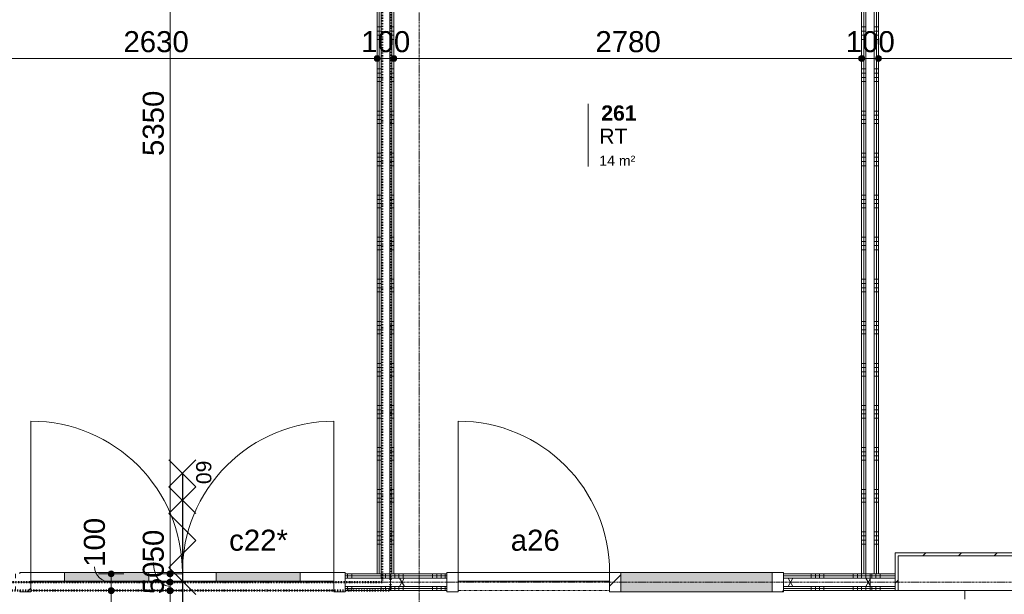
# Model space of a CAD drawing. Header units: millimetres. Extents: x 24475 to 74671, y -6152 to 32037.
# Tile 19 of 36: x 42786 to 48638, y 21528 to 24943. Entities that reach past the tile are written whole.
import ezdxf

# ---------------------------------------------------------------- set-up
doc = ezdxf.new("R2010")
doc.units = ezdxf.units.MM
for name, pattern in [('Dash', [6.35, 3.175, -3.175]), ('Dash dot', [15.875, 6.35, -4.7625, 0, -4.7625]), ('stramien', [22.225, 12.7, -3.175, 3.175, -3.175])]:
    doc.linetypes.add(name, pattern=pattern)
doc.layers.add('00_Algemeen', color=7, linetype='Continuous', lineweight=9, true_color=0x00a600)
for name, color, linetype, lineweight in [('00_Algemeen-50', 7, 'Continuous', 9), ('22_Metselwerk', 7, 'Continuous', 18), ('30_Kozijnen-ramen-deuren', 7, 'Continuous', 9), ('34_Beglazing', 7, 'Continuous', 9)]:
    doc.layers.add(name, color=color, linetype=linetype, lineweight=lineweight)
doc.styles.add('Arial_1', font='arial.ttf', dxfattribs={"height": 125})
doc.styles.add('Arial_6', font='arial.ttf', dxfattribs={"height": 60})
doc.styles.add('Arial_7', font='arial.ttf', dxfattribs={"height": 90})
doc.styles.add('Arial_B_1', font='arialbd.ttf', dxfattribs={"height": 90})
doc.dimstyles.new('00_AEE_maatvoering_2_5mm', dxfattribs={"dimscale": 304.8, "dimtxt": 127.532425, "dimasz": 0.459318, "dimexe": 0.246063, "dimexo": 0.0625, "dimgap": 0, "dimtad": 1, "dimdec": 0, "dimzin": 0, "dimdsep": 46, "dimtxsty": 'Arial_1', "dimblk1": 'DOTSMALL', "dimblk2": 'DOTSMALL', "dimsah": 1, "dimcen": 0.09, "dimdle": 0.246063, "dimazin": 0, "dimtfac": 1, "dimtdec": 4, "dimtix": 1, "dimtmove": 0, "dimatfit": 3, "dimfxl": 0.246063, "dimfxlon": 1, "dimtvp": 1, "dimtolj": 1, "dimtzin": 0, "dimarcsym": 2})
doc.dimstyles.new('00_AEE_maatvoering_2_5mm_1', dxfattribs={"dimscale": 304.8, "dimtxt": 127.532425, "dimasz": 0.459318, "dimexe": 0.246063, "dimexo": 0.0625, "dimgap": 0, "dimtad": 1, "dimdec": 0, "dimzin": 0, "dimdsep": 46, "dimtxsty": 'Arial_1', "dimblk1": 'DOTSMALL', "dimblk2": 'DOTSMALL', "dimsah": 1, "dimcen": 0.09, "dimdle": 0.246063, "dimazin": 0, "dimtfac": 1, "dimtdec": 4, "dimtix": 1, "dimtmove": 1, "dimatfit": 3, "dimfxl": 0.246063, "dimfxlon": 1, "dimtvp": 1, "dimtolj": 1, "dimtzin": 0, "dimarcsym": 2})
doc.dimstyles.new('00_AEE_maatvoering_2_5mm_2', dxfattribs={"dimscale": 304.8, "dimtxt": 127.532425, "dimasz": 0.459318, "dimexe": 0.246063, "dimexo": 0.0625, "dimgap": 0, "dimtad": 1, "dimdec": 0, "dimzin": 0, "dimdsep": 46, "dimtxsty": 'Arial_1', "dimblk1": 'DOTSMALL', "dimblk2": 'DOTSMALL', "dimsah": 1, "dimcen": 0.09, "dimdle": 0.246063, "dimazin": 0, "dimtfac": 1, "dimtdec": 4, "dimtix": 1, "dimtmove": 2, "dimatfit": 3, "dimfxl": 0.246063, "dimfxlon": 1, "dimtvp": 1, "dimtolj": 1, "dimtzin": 0, "dimarcsym": 2})
pattern_1 = [(1e-13, (44909.98, 24150), (-6e-13, 250), []), (1e-13, (44909.98, 24125), (-6e-13, 250), []), (1e-13, (44909.98, 24100), (-6e-13, 250), []), (1e-13, (44909.98, 24075), (-6e-13, 250), [])]
pattern_2 = [(1e-13, (47789.98, 24150), (-6e-13, 250), []), (1e-13, (47789.98, 24125), (-6e-13, 250), []), (1e-13, (47789.98, 24100), (-6e-13, 250), []), (1e-13, (47789.98, 24075), (-6e-13, 250), [])]
pattern_3 = [(45, (-49282, -21600), (-106.066, 106.066), [])]
pattern_4 = [(270, (46314.98, 21650), (250, 9e-13), []), (270, (46289.98, 21650), (250, 9e-13), []), (270, (46264.98, 21650), (250, 9e-13), []), (270, (46239.98, 21650), (250, 9e-13), [])]
pattern_5 = [(270, (49149.98, 21650), (250, 9e-13), []), (270, (49124.98, 21650), (250, 9e-13), []), (270, (49099.98, 21650), (250, 9e-13), []), (270, (49074.98, 21650), (250, 9e-13), [])]
pattern_6 = [(270, (43509.98, 21650), (250, 9e-13), []), (270, (43484.98, 21650), (250, 9e-13), []), (270, (43459.98, 21650), (250, 9e-13), []), (270, (43434.98, 21650), (250, 9e-13), [])]

# ---------------------------------------------------------------- blocks, each defined once
blk = doc.blocks.new('32_AEE_VO_FIX_Binnendeuren - D_1800x2300_Deur_zijlicht rechts 900 meranti-8009414-02 tweede verdieping - D')
at = {"layer": '30_Kozijnen-ramen-deuren', "true_color": 0xc0c0c0}
h = blk.add_hatch(dxfattribs=at)
h.set_pattern_fill('FP_58', color=9, style=0, pattern_type=2)
h.set_pattern_definition(pattern_3)
h.paths.add_polyline_path([(1417, -57), (1484, -57), (1484, 57), (1417, 57), (1417, -50)])
h.paths.add_polyline_path([(-450, -57), (-450, 57), (-517, 57), (-517, -57)])
h = blk.add_hatch(dxfattribs=at)
h.set_pattern_fill('FP_58', color=9, style=0, pattern_type=2)
h.set_pattern_definition(pattern_3)
h.paths.add_polyline_path([(517, -57), (517, 57), (450, 57), (450, -57)])
at = {"layer": '30_Kozijnen-ramen-deuren', "true_color": 0xc5c7c4}
blk.add_hatch(color=9, dxfattribs=at).paths.add_polyline_path([(1417, -57), (1417, 57), (517, 57), (517, -57), (651.6, -57)])
at = {"layer": '30_Kozijnen-ramen-deuren'}
for p, q in [((-450, 57), (-517, 57)), ((-517, 57), (-517, 50)), ((450, 57), (-450, 57)), ((-450, 57), (-450, 7)), ((-450, -57), (-450, 57)), ((-450, 7), (450, 7)), ((450, 7), (450, 57)), ((517, 57), (450, 57)), ((450, 57), (450, -57)), ((1417, 57), (517, 57)), ((517, -57), (517, 57)), ((1417, 57), (1417, -57)), ((1484, 57), (1417, 57)), ((1484, 50), (1484, 57)), ((-517, -50), (-517, -57)), ((-517, -57), (-450, -57)), ((450, -57), (517, -57)), ((517, -57), (1417, -57)), ((1417, -57), (1484, -57)), ((1484, -57), (1484, -50))]:
    blk.add_line(p, q, dxfattribs=at)
blk = doc.blocks.new('32_AEE_bsh_2022 - opbouw 790x790x225mm - 25m-8425834-02 tweede verdieping - D')
at = {"layer": '30_Kozijnen-ramen-deuren', "true_color": 0xc0c0c0}
h = blk.add_hatch(dxfattribs=at)
h.set_pattern_fill('FP_129', color=9, style=0, pattern_type=2)
h.set_pattern_definition([(225, (51843, 21600), (106.066, -106.066), [])])
h.paths.add_polyline_path([(-395, 50), (-413, 50), (-413, -175), (413, -175), (413, 50), (395, 50), (395, -157), (-395, -157), (-395, 37.5)])
at = {"layer": '34_Beglazing'}
for p, q in [((-395, 50), (-413, 50)), ((-395, -157), (-395, 50)), ((-395, 50), (395, 50)), ((413, 50), (395, 50)), ((395, 50), (395, -157)), ((-413, -50), (-413, -175)), ((413, -175), (413, -50)), ((-413, -175), (413, -175)), ((395, -157), (-395, -157))]:
    blk.add_line(p, q, dxfattribs=at)
blk = doc.blocks.new('32_AEE_VO_FIX_Binnendeuren - DD_1800x2300_glasdeuren meranti bw-8429328-02 tweede verdieping - D')
at = {"layer": '30_Kozijnen-ramen-deuren', "true_color": 0xc0c0c0}
h = blk.add_hatch(dxfattribs=at)
h.set_pattern_fill('FP_155', color=9, style=0, pattern_type=2)
h.set_pattern_definition([(45, (-47193, -21600), (-106.066, 106.066), [])])
h.paths.add_polyline_path([(967, -57), (967, 57), (900, 57), (900, -57)])
h.paths.add_polyline_path([(-900, -57), (-900, 57), (-967, 57), (-967, -57)])
at = {"layer": '30_Kozijnen-ramen-deuren', "true_color": 0xbfbfbf}
for points in [[(-200, 7), (-200, 57), (-700, 57), (-700, 7)], [(700, 7), (700, 57), (200, 57), (200, 7)]]:
    blk.add_hatch(color=9, dxfattribs=at).paths.add_polyline_path(points)
at = {"layer": '30_Kozijnen-ramen-deuren'}
for p, q in [((-900, 57), (-967, 57)), ((-967, 57), (-967, 50)), ((-700, 57), (-900, 57)), ((-900, 57), (-900, 7)), ((-900, -57), (-900, 57)), ((-900, 7), (-700, 7)), ((-200, 57), (-700, 57)), ((-700, 7), (-700, 57)), ((-700, 7), (-200, 7)), ((0, 57), (-200, 57)), ((-200, 57), (-200, 7)), ((-200, 7), (0, 7)), ((0, 57), (200, 57)), ((0, 7), (0, 57)), ((0, 7), (0, 57)), ((200, 7), (0, 7)), ((200, 57), (700, 57)), ((200, 57), (200, 7)), ((700, 7), (200, 7)), ((700, 57), (900, 57)), ((700, 7), (700, 57)), ((900, 7), (700, 7)), ((900, 57), (900, 7)), ((900, 57), (900, -57)), ((967, 57), (900, 57)), ((967, 50), (967, 57)), ((-967, -50), (-967, -57)), ((-967, -57), (-900, -57)), ((900, -57), (967, -57)), ((967, -57), (967, -50))]:
    blk.add_line(p, q, dxfattribs=at)
blk = doc.blocks.new('30_AEE_VO_draairichting - 30_AEE_VO_draairichting-8193140-02 tweede verdieping - D')
at = {"layer": '30_Kozijnen-ramen-deuren'}
blk.add_line((-450, 900), (-450, 0), dxfattribs=at)
blk.add_arc((-450, 0), 900, 360, 90, dxfattribs=at)
blk = doc.blocks.new('30_AEE_VO_draairichting - 30_AEE_VO_draairichting-8193168-02 tweede verdieping - D')
at = {"layer": '30_Kozijnen-ramen-deuren'}
blk.add_line((-450, -900), (-450, 0), dxfattribs=at)
blk.add_arc((-450, 0), 900, 270, 0, dxfattribs=at)
blk = doc.blocks.new('00_AEE_tag_ruimte_klein geen PvE - Naam _ nummer _ oppervlak-8005210-02 tweede verdieping - D')
at = {"layer": '00_Algemeen', "color": 7}
for p, q in [((-8.06, 7.17), (-8.06, 4.25)), ((-8.06, 4.47), (-8.06, 1.72)), ((-8.06, 1.72), (-8.06, -0.25))]:
    blk.add_line(p, q, dxfattribs=at)
blk = doc.blocks.new('DIMBLOCK123-02 tweede verdieping - D')
at = {"layer": '00_Algemeen-50', "transparency": 16777216}
h = blk.add_hatch(color=256, dxfattribs=at)
edge = h.paths.add_edge_path()
edge.add_arc((42280, 24712.6), 17.5, 0, 360)
h = blk.add_hatch(color=256, dxfattribs=at)
edge = h.paths.add_edge_path()
edge.add_arc((44910, 24712.6), 17.5, 0, 360)
for p, q in [((42280, 24712.6), (42280, 24787.6)), ((44910, 24712.6), (44910, 24787.6)), ((42280, 24712.6), (44910, 24712.6)), ((42280, 24712.6), (42280, 24637.6)), ((44910, 24712.6), (44910, 24637.6))]:
    blk.add_line(p, q, dxfattribs=at)
for centre in [(42280, 24712.6), (44910, 24712.6)]:
    blk.add_circle(centre, 17.5, dxfattribs=at)
at = {"layer": '00_Algemeen-50', "color": 0, "transparency": 16777216, "insert": (43402.7, 24874.9), "char_height": 125, "width": 461.471, "attachment_point": 1, "line_spacing_factor": 0.941778, "style": 'Arial_1'}
blk.add_mtext('2630', dxfattribs=at)
blk = doc.blocks.new('_DotSmall')
at = {"color": 0, "linetype": 'ByBlock', "const_width": 0.5}
blk.add_lwpolyline([(-0.0625, 0, 1), (0.0625, 0, 1)], format="xyb", close=True, dxfattribs=at)
blk = doc.blocks.new('DIMBLOCK124-02 tweede verdieping - D')
at = {"layer": '00_Algemeen-50', "transparency": 16777216}
h = blk.add_hatch(color=256, dxfattribs=at)
edge = h.paths.add_edge_path()
edge.add_arc((44910, 24712.6), 17.5, 0, 360)
h = blk.add_hatch(color=256, dxfattribs=at)
edge = h.paths.add_edge_path()
edge.add_arc((45010, 24712.6), 17.5, 0, 360)
for p, q in [((44910, 24712.6), (44910, 24787.6)), ((45010, 24712.6), (45010, 24787.6)), ((44910, 24712.6), (45010, 24712.6)), ((44910, 24712.6), (44910, 24637.6)), ((45010, 24712.6), (45010, 24637.6))]:
    blk.add_line(p, q, dxfattribs=at)
for centre in [(44910, 24712.6), (45010, 24712.6)]:
    blk.add_circle(centre, 17.5, dxfattribs=at)
at = {"layer": '00_Algemeen-50', "color": 0, "transparency": 16777216, "insert": (44815.8, 24874.9), "char_height": 125, "width": 346.103, "attachment_point": 1, "line_spacing_factor": 0.941778, "style": 'Arial_1'}
blk.add_mtext('100', dxfattribs=at)
blk = doc.blocks.new('DIMBLOCK125-02 tweede verdieping - D')
at = {"layer": '00_Algemeen-50', "transparency": 16777216}
h = blk.add_hatch(color=256, dxfattribs=at)
edge = h.paths.add_edge_path()
edge.add_arc((45010, 24712.6), 17.5, 0, 360)
h = blk.add_hatch(color=256, dxfattribs=at)
edge = h.paths.add_edge_path()
edge.add_arc((47790, 24712.6), 17.5, 0, 360)
for p, q in [((45010, 24712.6), (45010, 24787.6)), ((47790, 24712.6), (47790, 24787.6)), ((45010, 24712.6), (47790, 24712.6)), ((45010, 24712.6), (45010, 24637.6)), ((47790, 24712.6), (47790, 24637.6))]:
    blk.add_line(p, q, dxfattribs=at)
for centre in [(45010, 24712.6), (47790, 24712.6)]:
    blk.add_circle(centre, 17.5, dxfattribs=at)
at = {"layer": '00_Algemeen-50', "color": 0, "transparency": 16777216, "insert": (46207.7, 24874.9), "char_height": 125, "width": 461.471, "attachment_point": 1, "line_spacing_factor": 0.941778, "style": 'Arial_1'}
blk.add_mtext('2780', dxfattribs=at)
blk = doc.blocks.new('DIMBLOCK126-02 tweede verdieping - D')
at = {"layer": '00_Algemeen-50', "transparency": 16777216}
h = blk.add_hatch(color=256, dxfattribs=at)
edge = h.paths.add_edge_path()
edge.add_arc((47790, 24712.6), 17.5, 0, 360)
h = blk.add_hatch(color=256, dxfattribs=at)
edge = h.paths.add_edge_path()
edge.add_arc((47890, 24712.6), 17.5, 0, 360)
for p, q in [((47790, 24712.6), (47790, 24787.6)), ((47890, 24712.6), (47890, 24787.6)), ((47790, 24712.6), (47890, 24712.6)), ((47790, 24712.6), (47790, 24637.6)), ((47890, 24712.6), (47890, 24637.6))]:
    blk.add_line(p, q, dxfattribs=at)
for centre in [(47790, 24712.6), (47890, 24712.6)]:
    blk.add_circle(centre, 17.5, dxfattribs=at)
at = {"layer": '00_Algemeen-50', "color": 0, "transparency": 16777216, "insert": (47695.8, 24874.9), "char_height": 125, "width": 346.103, "attachment_point": 1, "line_spacing_factor": 0.941778, "style": 'Arial_1'}
blk.add_mtext('100', dxfattribs=at)
blk = doc.blocks.new('DIMBLOCK127-02 tweede verdieping - D')
at = {"layer": '00_Algemeen-50', "transparency": 16777216}
h = blk.add_hatch(color=256, dxfattribs=at)
edge = h.paths.add_edge_path()
edge.add_arc((47890, 24712.6), 17.5, 0, 360)
h = blk.add_hatch(color=256, dxfattribs=at)
edge = h.paths.add_edge_path()
edge.add_arc((50640, 24712.6), 17.5, 0, 360)
for p, q in [((47890, 24712.6), (47890, 24787.6)), ((50640, 24712.6), (50640, 24787.6)), ((47890, 24712.6), (50640, 24712.6)), ((47890, 24712.6), (47890, 24637.6)), ((50640, 24712.6), (50640, 24637.6))]:
    blk.add_line(p, q, dxfattribs=at)
for centre in [(47890, 24712.6), (50640, 24712.6)]:
    blk.add_circle(centre, 17.5, dxfattribs=at)
at = {"layer": '00_Algemeen-50', "color": 0, "transparency": 16777216, "insert": (49072.7, 24874.9), "char_height": 125, "width": 461.471, "attachment_point": 1, "line_spacing_factor": 0.941778, "style": 'Arial_1'}
blk.add_mtext('2750', dxfattribs=at)
blk = doc.blocks.new('DIMBLOCK131-02 tweede verdieping - D')
at = {"layer": '00_Algemeen-50', "transparency": 16777216}
h = blk.add_hatch(color=256, dxfattribs=at)
edge = h.paths.add_edge_path()
edge.add_arc((43329.6, 21550), 17.5, 0, 360)
h = blk.add_hatch(color=256, dxfattribs=at)
edge = h.paths.add_edge_path()
edge.add_arc((43329.6, 13800), 17.5, 0, 360)
for p, q in [((43329.6, 21550), (43254.6, 21550)), ((43329.6, 13800), (43329.6, 21550)), ((43329.6, 21550), (43404.6, 21550)), ((43329.6, 13800), (43254.6, 13800)), ((43329.6, 13800), (43404.6, 13800))]:
    blk.add_line(p, q, dxfattribs=at)
for centre in [(43329.6, 21550), (43329.6, 13800)]:
    blk.add_circle(centre, 17.5, dxfattribs=at)
at = {"layer": '00_Algemeen-50', "color": 0, "transparency": 16777216, "insert": (43167.4, 17482.7), "char_height": 125, "width": 461.471, "attachment_point": 1, "rotation": 90, "line_spacing_factor": 0.941778, "style": 'Arial_1'}
blk.add_mtext('7750', dxfattribs=at)
blk = doc.blocks.new('DIMBLOCK132-02 tweede verdieping - D')
at = {"layer": '00_Algemeen-50', "transparency": 16777216}
h = blk.add_hatch(color=256, dxfattribs=at)
edge = h.paths.add_edge_path()
edge.add_arc((43329.6, 21650), 17.5, 0, 360)
h = blk.add_hatch(color=256, dxfattribs=at)
edge = h.paths.add_edge_path()
edge.add_arc((43329.6, 21550), 17.5, 0, 360)
for p, q in [((43329.6, 21650), (43254.6, 21650)), ((43329.6, 21550), (43329.6, 21650)), ((43329.6, 21650), (43404.6, 21650)), ((43329.6, 21550), (43254.6, 21550)), ((43329.6, 21550), (43404.6, 21550))]:
    blk.add_line(p, q, dxfattribs=at)
for centre in [(43329.6, 21650), (43329.6, 21550)]:
    blk.add_circle(centre, 17.5, dxfattribs=at)
blk.add_ellipse((43329.6, 21691.3), major_axis=(98.1, 0), ratio=0.930617, start_param=3.141593, end_param=4.712389, dxfattribs=at)
at = {"layer": '00_Algemeen-50', "color": 0, "transparency": 16777216, "insert": (43167.4, 21691.3), "char_height": 125, "width": 346.103, "attachment_point": 1, "rotation": 90, "line_spacing_factor": 0.941778, "style": 'Arial_1'}
blk.add_mtext('100', dxfattribs=at)
blk = doc.blocks.new('DIMBLOCK139-02 tweede verdieping - D')
at = {"layer": '00_Algemeen-50', "transparency": 16777216}
h = blk.add_hatch(color=256, dxfattribs=at)
edge = h.paths.add_edge_path()
edge.add_arc((43679.6, 21550), 17.5, 0, 360)
h = blk.add_hatch(color=256, dxfattribs=at)
edge = h.paths.add_edge_path()
edge.add_arc((43679.6, 16200), 17.5, 0, 360)
for p, q in [((43679.6, 21550), (43604.6, 21550)), ((43679.6, 16200), (43679.6, 21550)), ((43679.6, 21550), (43754.6, 21550)), ((43679.6, 16200), (43604.6, 16200)), ((43679.6, 16200), (43754.6, 16200))]:
    blk.add_line(p, q, dxfattribs=at)
for centre in [(43679.6, 21550), (43679.6, 16200)]:
    blk.add_circle(centre, 17.5, dxfattribs=at)
at = {"layer": '00_Algemeen-50', "color": 0, "transparency": 16777216, "insert": (43517.4, 18390.2), "char_height": 125, "width": 461.471, "attachment_point": 1, "rotation": 90, "line_spacing_factor": 0.941778, "style": 'Arial_1'}
blk.add_mtext('5350', dxfattribs=at)
blk = doc.blocks.new('DIMBLOCK140-02 tweede verdieping - D')
at = {"layer": '00_Algemeen-50', "transparency": 16777216}
h = blk.add_hatch(color=256, dxfattribs=at)
edge = h.paths.add_edge_path()
edge.add_arc((43679.6, 21600), 17.5, 0, 360)
h = blk.add_hatch(color=256, dxfattribs=at)
edge = h.paths.add_edge_path()
edge.add_arc((43679.6, 21550), 17.5, 0, 360)
for p, q in [((43679.6, 21600), (43604.6, 21600)), ((43679.6, 21550), (43679.6, 21600)), ((43679.6, 21600), (43754.6, 21600)), ((43679.6, 21550), (43604.6, 21550)), ((43679.6, 21550), (43754.6, 21550))]:
    blk.add_line(p, q, dxfattribs=at)
for centre in [(43679.6, 21600), (43679.6, 21550)]:
    blk.add_circle(centre, 17.5, dxfattribs=at)
blk.add_ellipse((43679.6, 21718), major_axis=(0, 143), ratio=0.686173, start_param=1.570796, end_param=3.141593, dxfattribs=at)
at = {"layer": '00_Algemeen-50', "color": 0, "transparency": 16777216, "insert": (43517.4, 21718), "char_height": 125, "width": 230.736, "attachment_point": 1, "rotation": 90, "line_spacing_factor": 0.941778, "style": 'Arial_1'}
blk.add_mtext('50', dxfattribs=at)
blk = doc.blocks.new('DIMBLOCK141-02 tweede verdieping - D')
at = {"layer": '00_Algemeen-50', "transparency": 16777216}
h = blk.add_hatch(color=256, dxfattribs=at)
edge = h.paths.add_edge_path()
edge.add_arc((43679.6, 21650), 17.5, 0, 360)
h = blk.add_hatch(color=256, dxfattribs=at)
edge = h.paths.add_edge_path()
edge.add_arc((43679.6, 21600), 17.5, 0, 360)
for p, q in [((43679.6, 21650), (43604.6, 21650)), ((43679.6, 21600), (43604.6, 21600)), ((43679.6, 21600), (43679.6, 21650)), ((43679.6, 21650), (43754.6, 21650)), ((43679.6, 21600), (43754.6, 21600))]:
    blk.add_line(p, q, dxfattribs=at)
for centre in [(43679.6, 21650), (43679.6, 21600)]:
    blk.add_circle(centre, 17.5, dxfattribs=at)
at = {"layer": '00_Algemeen-50', "color": 0, "transparency": 16777216, "insert": (43517.4, 21528.9), "char_height": 125, "width": 230.736, "attachment_point": 1, "rotation": 90, "line_spacing_factor": 0.941778, "style": 'Arial_1'}
blk.add_mtext('50', dxfattribs=at)
blk = doc.blocks.new('DIMBLOCK142-02 tweede verdieping - D')
at = {"layer": '00_Algemeen-50', "transparency": 16777216}
h = blk.add_hatch(color=256, dxfattribs=at)
edge = h.paths.add_edge_path()
edge.add_arc((43679.6, 27000), 17.5, 0, 360)
h = blk.add_hatch(color=256, dxfattribs=at)
edge = h.paths.add_edge_path()
edge.add_arc((43679.6, 21650), 17.5, 0, 360)
for p, q in [((43679.6, 27000), (43604.6, 27000)), ((43679.6, 21650), (43679.6, 27000)), ((43679.6, 27000), (43754.6, 27000)), ((43679.6, 21650), (43604.6, 21650)), ((43679.6, 21650), (43754.6, 21650))]:
    blk.add_line(p, q, dxfattribs=at)
for centre in [(43679.6, 27000), (43679.6, 21650)]:
    blk.add_circle(centre, 17.5, dxfattribs=at)
at = {"layer": '00_Algemeen-50', "color": 0, "transparency": 16777216, "insert": (43517.4, 24132.7), "char_height": 125, "width": 461.471, "attachment_point": 1, "rotation": 90, "line_spacing_factor": 0.941778, "style": 'Arial_1'}
blk.add_mtext('5350', dxfattribs=at)

msp = doc.modelspace()

# ---------------------------------------------------------------- hatches: boundary and pattern name
at = {"layer": '22_Metselwerk', "lineweight": 9}
h = msp.add_hatch(dxfattribs=at)
h.set_pattern_fill('FP_55', color=256, angle=90, style=0, pattern_type=2)
h.set_pattern_definition(pattern_1)
h.paths.add_polyline_path([(44922.5, 21650), (44922.5, 26850), (44910, 26850), (44910, 21650)])
h = msp.add_hatch(dxfattribs=at)
h.set_pattern_fill('FP_55', color=256, angle=90, style=0, pattern_type=2)
h.set_pattern_definition(pattern_1)
h.paths.add_polyline_path([(44935, 21650), (44935, 26850), (44922.5, 26850), (44922.5, 21650)])
h = msp.add_hatch(dxfattribs=at)
h.set_pattern_fill('FP_55', color=256, angle=90, style=0, pattern_type=2)
h.set_pattern_definition(pattern_1)
h.paths.add_polyline_path([(44997.5, 21650), (44997.5, 26850), (44985, 26850), (44985, 21650)])
h = msp.add_hatch(dxfattribs=at)
h.set_pattern_fill('FP_55', color=256, angle=90, style=0, pattern_type=2)
h.set_pattern_definition(pattern_1)
h.paths.add_polyline_path([(45010, 21650), (45010, 26850), (44997.5, 26850), (44997.5, 21650)])
h = msp.add_hatch(dxfattribs=at)
h.set_pattern_fill('FP_56', color=256, angle=90, style=0, pattern_type=2)
h.set_pattern_definition(pattern_2)
h.paths.add_polyline_path([(47802.5, 21650), (47802.5, 26850), (47790, 26850), (47790, 21650)])
h = msp.add_hatch(dxfattribs=at)
h.set_pattern_fill('FP_56', color=256, angle=90, style=0, pattern_type=2)
h.set_pattern_definition(pattern_2)
h.paths.add_polyline_path([(47815, 21650), (47815, 26850), (47802.5, 26850), (47802.5, 21650)])
h = msp.add_hatch(dxfattribs=at)
h.set_pattern_fill('FP_56', color=256, angle=90, style=0, pattern_type=2)
h.set_pattern_definition(pattern_2)
h.paths.add_polyline_path([(47877.5, 21650), (47877.5, 26850), (47865, 26850), (47865, 21650)])
h = msp.add_hatch(dxfattribs=at)
h.set_pattern_fill('FP_56', color=256, angle=90, style=0, pattern_type=2)
h.set_pattern_definition(pattern_2)
h.paths.add_polyline_path([(47877.5, 21650), (47890, 21650), (47890, 26850), (47877.5, 26850), (47877.5, 23454.3)])
h = msp.add_hatch(dxfattribs=at)
h.set_pattern_fill('FP_156', color=256, angle=-270, style=0, pattern_type=2)
h.set_pattern_definition(pattern_6)
h.paths.add_polyline_path([(44990, 21637.5), (44990, 21650), (44720, 21650), (44720, 21637.5)])
h.paths.add_polyline_path([(42230, 21637.5), (42786, 21637.5), (42786, 21650), (42230, 21650)])
h = msp.add_hatch(dxfattribs=at)
h.set_pattern_fill('FP_156', color=256, angle=-270, style=0, pattern_type=2)
h.set_pattern_definition(pattern_6)
h.paths.add_polyline_path([(44990, 21625), (44990, 21637.5), (44720, 21637.5), (44720, 21625)])
h.paths.add_polyline_path([(42230, 21625), (42786, 21625), (42786, 21637.5), (42230, 21637.5)])
h = msp.add_hatch(dxfattribs=at)
h.set_pattern_fill('FP_93', color=256, angle=-270, style=0, pattern_type=2)
h.set_pattern_definition(pattern_4)
h.paths.add_polyline_path([(47840, 21637.5), (47840, 21650), (47326, 21650), (47326, 21637.5), (47817.3, 21637.5)])
h.paths.add_polyline_path([(44990, 21637.5), (45325, 21637.5), (45325, 21650), (44990, 21650)])
h = msp.add_hatch(dxfattribs=at)
h.set_pattern_fill('FP_93', color=256, angle=-270, style=0, pattern_type=2)
h.set_pattern_definition(pattern_4)
h.paths.add_polyline_path([(47817.3, 21625), (47840, 21625), (47840, 21637.5), (47326, 21637.5), (47326, 21625)])
h.paths.add_polyline_path([(45325, 21625), (45325, 21637.5), (44990, 21637.5), (44990, 21625)])
h = msp.add_hatch(dxfattribs=at)
h.set_pattern_fill('FP_13', color=256, angle=60, style=0, pattern_type=2)
h.set_pattern_definition([(60, (-3440.02, 0), (-346.4102, 200), []), (120, (-3440.02, 0), (-346.4102, -200), [])])
h.paths.add_polyline_path([(47326, 21575), (47840, 21575), (47840, 21625), (47326, 21625)])
h.paths.add_polyline_path([(45325, 21575), (45325, 21625), (44990, 21625), (44990, 21575)])
h = msp.add_hatch(dxfattribs=at)
h.set_pattern_fill('FP_94', color=256, angle=-270, style=0, pattern_type=2)
h.set_pattern_definition(pattern_5)
h.paths.add_polyline_path([(49950, 21637.5), (50660, 21637.5), (50660, 21650), (49950, 21650)])
h.paths.add_polyline_path([(48916, 21637.5), (48916, 21650), (48816, 21650), (48816, 21637.5)])
h.paths.add_polyline_path([(47840, 21637.5), (47990, 21637.5), (47990, 21650), (47840, 21650)])
h = msp.add_hatch(dxfattribs=at)
h.set_pattern_fill('FP_94', color=256, angle=-270, style=0, pattern_type=2)
h.set_pattern_definition(pattern_5)
h.paths.add_polyline_path([(49950, 21625), (50660, 21625), (50660, 21637.5), (49950, 21637.5)])
h.paths.add_polyline_path([(48816, 21625), (48916, 21625), (48916, 21637.5), (48816, 21637.5)])
h.paths.add_polyline_path([(47990, 21625), (47990, 21637.5), (47840, 21637.5), (47840, 21625)])
h = msp.add_hatch(dxfattribs=at)
h.set_pattern_fill('FP_156', color=256, angle=-270, style=0, pattern_type=2)
h.set_pattern_definition(pattern_6)
h.paths.add_polyline_path([(44990, 21562.5), (44990, 21575), (44720, 21575), (44720, 21562.5)])
h.paths.add_polyline_path([(42786, 21562.5), (42786, 21575), (42230, 21575), (42230, 21562.5)])
h = msp.add_hatch(dxfattribs=at)
h.set_pattern_fill('FP_156', color=256, angle=-270, style=0, pattern_type=2)
h.set_pattern_definition(pattern_6)
h.paths.add_polyline_path([(44990, 21550), (44990, 21562.5), (44720, 21562.5), (44720, 21550)])
h.paths.add_polyline_path([(42230, 21550), (42786, 21550), (42786, 21562.5), (42230, 21562.5)])
h = msp.add_hatch(dxfattribs=at)
h.set_pattern_fill('FP_93', color=256, angle=-270, style=0, pattern_type=2)
h.set_pattern_definition(pattern_4)
h.paths.add_polyline_path([(47326, 21562.5), (47840, 21562.5), (47840, 21575), (47326, 21575)])
h.paths.add_polyline_path([(44990, 21562.5), (45325, 21562.5), (45325, 21575), (44990, 21575)])
h = msp.add_hatch(dxfattribs=at)
h.set_pattern_fill('FP_93', color=256, angle=-270, style=0, pattern_type=2)
h.set_pattern_definition(pattern_4)
h.paths.add_polyline_path([(47817.3, 21550), (47840, 21550), (47840, 21562.5), (47326, 21562.5), (47326, 21550)])
h.paths.add_polyline_path([(44990, 21550), (45325, 21550), (45325, 21562.5), (44990, 21562.5)])
h = msp.add_hatch(dxfattribs=at)
h.set_pattern_fill('FP_94', color=256, angle=-270, style=0, pattern_type=2)
h.set_pattern_definition(pattern_5)
h.paths.add_polyline_path([(50630.5, 21562.5), (50660, 21562.5), (50660, 21575), (49950, 21575), (49950, 21562.5), (50465, 21562.5)])
h.paths.add_polyline_path([(48916, 21562.5), (48916, 21575), (48816, 21575), (48816, 21562.5)])
h.paths.add_polyline_path([(47840, 21562.5), (47990, 21562.5), (47990, 21575), (47840, 21575)])
h = msp.add_hatch(dxfattribs=at)
h.set_pattern_fill('FP_94', color=256, angle=-270, style=0, pattern_type=2)
h.set_pattern_definition(pattern_5)
h.paths.add_polyline_path([(49950, 21550), (50660, 21550), (50660, 21562.5), (49950, 21562.5)])
h.paths.add_polyline_path([(48916, 21550), (48916, 21562.5), (48816, 21562.5), (48816, 21550)])
h.paths.add_polyline_path([(47840, 21550), (47990, 21550), (47990, 21562.5), (47840, 21562.5)])

# ---------------------------------------------------------------- linework, layer by layer
at = {"layer": '00_Algemeen', "color": 150, "linetype": 'stramien', "true_color": 0x0080ff}
for p, q in [((45160, -4950.1), (45160, 31736.6)), ((74371.4, 21600), (25788, 21600))]:
    msp.add_line(p, q, dxfattribs=at)
at = {"layer": '00_Algemeen', "color": 96, "linetype": 'Dash dot', "lineweight": 50, "true_color": 0x008000}
for p, q in [((44940, 26920), (44940, 21600)), ((44940, 21600), (42230, 21600))]:
    msp.add_line(p, q, dxfattribs=at)
at = {"layer": '00_Algemeen', "color": 5, "linetype": 'Dash dot', "lineweight": 50, "true_color": 0x0000ff}
for p, q in [((44990, 21550), (44990, 26910)), ((42180, 21550), (44990, 21550))]:
    msp.add_line(p, q, dxfattribs=at)
at = {"layer": '00_Algemeen', "color": 96, "lineweight": 25, "true_color": 0x008000}
for p, q in [((43673, 22167.5), (43833, 22327.5)), ((43673, 22327.5), (43833, 22167.5)), ((43753, 22247.5), (43753, 20807.5)), ((43673, 22007.5), (43833, 22167.5)), ((43673, 22167.5), (43833, 22007.5)), ((43833, 21847.5), (43673, 22007.5)), ((43673, 21687.5), (43833, 21847.5)), ((43833, 21527.5), (43673, 21687.5))]:
    msp.add_line(p, q, dxfattribs=at)
at = {"layer": '00_Algemeen', "color": 7, "linetype": 'Dash'}
for p, q in [((42853, 21550), (44653, 21550)), ((45392, 21550), (46292, 21550))]:
    msp.add_line(p, q, dxfattribs=at)
at = {"layer": '00_Algemeen', "color": 7}
msp.add_line((48403, 21550), (48403, 21500), dxfattribs=at)
at = {"layer": '22_Metselwerk', "lineweight": 9}
for p, q in [((44910, 26850), (44910, 21650)), ((44922.5, 26850), (44922.5, 21650)), ((44997.5, 26850), (44997.5, 21650)), ((45010, 21650), (45010, 26850)), ((47790, 26850), (47790, 21650)), ((47802.5, 26850), (47802.5, 21650)), ((47877.5, 26850), (47877.5, 21650)), ((47890, 21650), (47890, 26850)), ((45325, 21650), (44720, 21650)), ((44720, 21650), (44720, 21625)), ((45325, 21637.5), (44720, 21637.5)), ((44990, 21650), (44990, 21625)), ((45325, 21625), (45325, 21650)), ((47990, 21650), (47326, 21650)), ((47326, 21650), (47326, 21625)), ((47990, 21637.5), (47326, 21637.5)), ((47840, 21625), (47840, 21650)), ((47990, 21625), (47990, 21650)), ((44720, 21575), (44720, 21550)), ((45325, 21562.5), (44720, 21562.5)), ((44720, 21550), (45325, 21550)), ((44990, 21575), (44990, 21550)), ((45325, 21550), (45325, 21575)), ((47326, 21575), (47326, 21550)), ((47990, 21562.5), (47326, 21562.5)), ((47326, 21550), (47990, 21550)), ((47840, 21550), (47840, 21575)), ((47990, 21550), (47990, 21575))]:
    msp.add_line(p, q, dxfattribs=at)
at = {"layer": '22_Metselwerk'}
for p, q in [((44935, 26850), (44935, 21650)), ((44985, 26850), (44985, 21650)), ((47815, 26850), (47815, 21650)), ((47865, 26850), (47865, 21650)), ((45325, 21625), (44720, 21625)), ((44720, 21625), (44720, 21575)), ((44935, 21650), (44985, 21650)), ((44990, 21625), (44990, 21575)), ((45325, 21575), (45325, 21625)), ((47326, 21625), (47326, 21575)), ((47990, 21625), (47326, 21625)), ((47815, 21650), (47865, 21650)), ((47840, 21575), (47840, 21625)), ((47990, 21575), (47990, 21625)), ((45325, 21575), (44720, 21575)), ((47990, 21575), (47326, 21575))]:
    msp.add_line(p, q, dxfattribs=at)

# ---------------------------------------------------------------- block references
at = {"layer": '00_Algemeen', "color": 7, "xscale": 49.99999999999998, "yscale": 49.99999999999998, "zscale": 49.99999999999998}
msp.add_blockref('00_AEE_tag_ruimte_klein geen PvE - Naam _ nummer _ oppervlak-8005210-02 tweede verdieping - D', (46567, 24083.5), dxfattribs=at)
at = {"layer": '30_Kozijnen-ramen-deuren'}
for name, p in [('30_AEE_VO_draairichting - 30_AEE_VO_draairichting-8193140-02 tweede verdieping - D', (43303, 21657)), ('30_AEE_VO_draairichting - 30_AEE_VO_draairichting-8193140-02 tweede verdieping - D', (45842, 21657)), ('32_AEE_VO_FIX_Binnendeuren - DD_1800x2300_glasdeuren meranti bw-8429328-02 tweede verdieping - D', (43753, 21600)), ('32_AEE_VO_FIX_Binnendeuren - D_1800x2300_Deur_zijlicht rechts 900 meranti-8009414-02 tweede verdieping - D', (45842, 21600))]:
    msp.add_blockref(name, p, dxfattribs=at)
at = {"layer": '30_Kozijnen-ramen-deuren', "rotation": 180}
for name, p in [('30_AEE_VO_draairichting - 30_AEE_VO_draairichting-8193168-02 tweede verdieping - D', (44203, 21657)), ('32_AEE_bsh_2022 - opbouw 790x790x225mm - 25m-8425834-02 tweede verdieping - D', (48403, 21600))]:
    msp.add_blockref(name, p, dxfattribs=at)

# ---------------------------------------------------------------- texts
at = {"layer": '00_Algemeen', "color": 7, "attachment_point": 1}
for s, insert, char_height, width, style in [('261', (46242.7, 24433.5), 90, 252.532, 'Arial_B_1'), ('RT', (46230.7, 24295.7), 90, 200.422, 'Arial_7'), ('c22*', (44030.8, 21912.1), 125, 424.894, 'Arial_1'), ('a26', (45704.7, 21912.1), 125, 348.734, 'Arial_1')]:
    msp.add_mtext(s, dxfattribs=dict(at, insert=insert, char_height=char_height, width=width, style=style))
at = {"layer": '00_Algemeen', "color": 8, "true_color": 0x808080, "insert": (46230.7, 24134.8), "char_height": 60, "width": 276.582, "attachment_point": 1, "style": 'Arial_6'}
msp.add_mtext('14 m²', dxfattribs=at)
at = {"layer": '00_Algemeen', "color": 7, "lineweight": 18, "insert": (43924.9, 22322.7), "char_height": 90, "width": 168.354, "attachment_point": 1, "rotation": 270, "style": 'Arial_7'}
msp.add_mtext('60', dxfattribs=at)

# ---------------------------------------------------------------- dimensions: what is measured, and where the dimension line sits
at = {"layer": '00_Algemeen', "color": 7}
for base, p1, p2, override, picture, middle in [((43679.6, 27000), (43604.6, 21650), (43604.6, 27000), {"dimpost": '<>', "dimfxl": 5350.000001}, 'DIMBLOCK142-02 tweede verdieping - D', (43615.8, 24325)), ((43679.6, 21650), (43604.6, 21600), (43604.6, 21650), {"dimpost": '<>', "dimfxl": 49.999999}, 'DIMBLOCK141-02 tweede verdieping - D', (43615.8, 21625)), ((43329.6, 21550), (43254.6, 13800), (43254.6, 21550), {"dimpost": '<>', "dimfxl": 7750}, 'DIMBLOCK131-02 tweede verdieping - D', (43265.8, 17675))]:
    dim = msp.add_linear_dim(base=base, p1=p1, p2=p2, angle=90, dimstyle='00_AEE_maatvoering_2_5mm', override=override, dxfattribs=at)
    dim.commit()
    dim.dimension.update_dxf_attribs({"geometry": picture, "text_midpoint": middle})
for base, p1, p2, override, picture, middle in [((44910, 24712.6), (42280, 24787.6), (44910, 24787.6), {"dimpost": '<>', "dimfxl": 2630}, 'DIMBLOCK123-02 tweede verdieping - D', (43595, 24776.4)), ((45010, 24712.6), (44910, 24787.6), (45010, 24787.6), {"dimpost": '<>', "dimfxl": 100}, 'DIMBLOCK124-02 tweede verdieping - D', (44960, 24776.4)), ((47790, 24712.6), (45010, 24787.6), (47790, 24787.6), {"dimpost": '<>', "dimfxl": 2780}, 'DIMBLOCK125-02 tweede verdieping - D', (46400, 24776.4)), ((47890, 24712.6), (47790, 24787.6), (47890, 24787.6), {"dimpost": '<>', "dimfxl": 100}, 'DIMBLOCK126-02 tweede verdieping - D', (47840, 24776.4)), ((50640, 24712.6), (47890, 24787.6), (50640, 24787.6), {"dimpost": '<>', "dimfxl": 2750}, 'DIMBLOCK127-02 tweede verdieping - D', (49265, 24776.4))]:
    dim = msp.add_linear_dim(base=base, p1=p1, p2=p2, dimstyle='00_AEE_maatvoering_2_5mm', override=override, dxfattribs=at)
    dim.commit()
    dim.dimension.update_dxf_attribs({"geometry": picture, "text_midpoint": middle})
for base, p1, p2, dimstyle, override, picture, middle in [((43329.6, 21650), (43254.6, 21550), (43254.6, 21650), '00_AEE_maatvoering_2_5mm_1', {"dimpost": '<>', "dimfxl": 100}, 'DIMBLOCK132-02 tweede verdieping - D', (43250.7, 21864.3)), ((43679.6, 21600), (43604.6, 21550), (43604.6, 21600), '00_AEE_maatvoering_2_5mm_1', {"dimpost": '<>', "dimfxl": 50.000001}, 'DIMBLOCK140-02 tweede verdieping - D', (43600.7, 21833.3)), ((43679.6, 21550), (43604.6, 16200), (43604.6, 21550), '00_AEE_maatvoering_2_5mm_2', {"dimpost": '<>', "dimfxl": 5349.999999}, 'DIMBLOCK139-02 tweede verdieping - D', (43600.7, 18621))]:
    dim = msp.add_linear_dim(base=base, p1=p1, p2=p2, angle=90, dimstyle=dimstyle, override=override, dxfattribs=at)
    dim.commit()
    dim.dimension.update_dxf_attribs({"geometry": picture, "text_midpoint": middle, "dimtype": 160, "text_rotation": 90})

doc.saveas('drawing.dxf')
